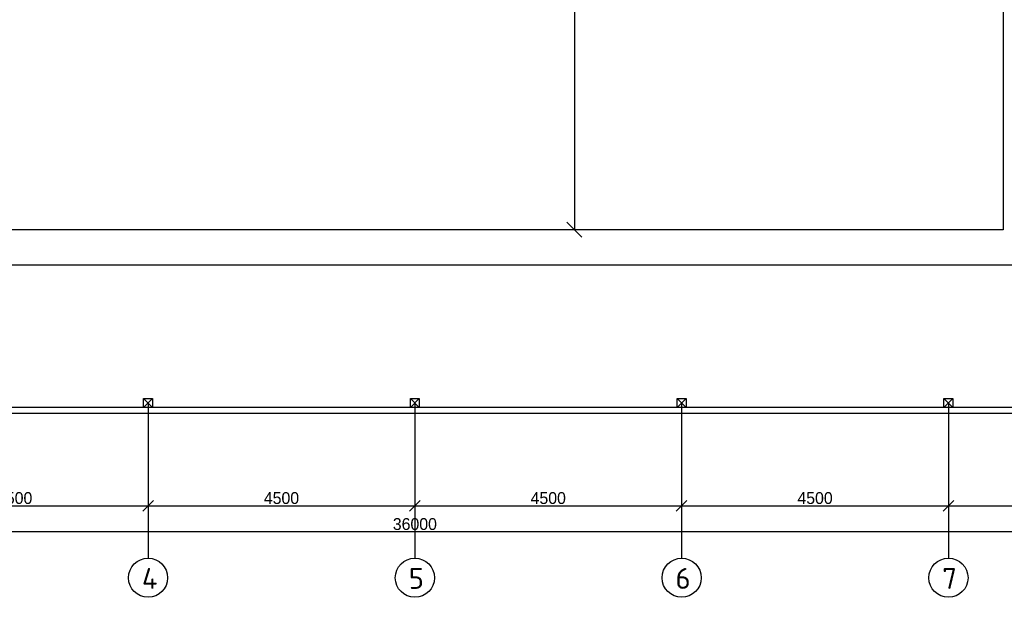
# Model space of a CAD drawing. Extents: x 4114239 to 5838486, y 780458 to 1383318.
# Tile 130 of 231: x 4330392 to 4347000, y 1182787 to 1192535. Entities that reach past the tile are written whole.
import ezdxf

# ---------------------------------------------------------------- set-up
doc = ezdxf.new("R2010")
doc.units = 0
doc.header["$MEASUREMENT"] = 0
doc.linetypes.add('DASHED', pattern=[0.75, 0.5, -0.25])
doc.layers.add('PDF_Text', color=7, linetype='Continuous', true_color=0x002eb8)
doc.styles.add('PDF ISOCPEUR', font='isocpeur.ttf')
doc.styles.add('Text style', font='isocpeur.ttf', dxfattribs={"height": 250})
doc.dimstyles.new('Dim Style', dxfattribs={"dimtxt": 250, "dimasz": 250, "dimexe": 125, "dimexo": 62.5, "dimgap": 62.5, "dimtad": 1, "dimdec": 0, "dimtxsty": 'Text style', "dimblk": 'OBLIQUE', "dimcen": 250, "dimclrd": 256, "dimclre": 256, "dimclrt": 256, "dimadec": 0, "dimazin": 0, "dimtfac": 1, "dimtdec": 0, "dimtmove": 0, "dimatfit": 3, "dimldrblk": 'OBLIQUE', "dimfxl": 1, "dimlwd": -1, "dimlwe": -1, "dimarcsym": 0})
doc.dimstyles.new('ISO-25$0', dxfattribs={"dimtxt": 200, "dimasz": 180, "dimexe": 200, "dimexo": 300, "dimgap": 30, "dimtad": 1, "dimdec": 0, "dimdsep": 46, "dimtxsty": 'Standard', "dimblk": 'OBLIQUE', "dimcen": 2, "dimdle": 150, "dimclrd": 256, "dimclre": 256, "dimclrt": 256, "dimadec": 0, "dimazin": 0, "dimtfac": 1, "dimtdec": 0, "dimtmove": 1, "dimatfit": 3, "dimldrblk": 'OBLIQUE', "dimfxl": 500, "dimfxlon": 1, "dimarcsym": 0})

# ---------------------------------------------------------------- blocks, each defined once
blk = doc.blocks.new('fffffffffffffffffffffffffffddddddddfz')
at = {"color": 0}
blk.add_lwpolyline([(3133299, 2648112), (3133449, 2648112), (3133449, 2647962), (3133299, 2647962)], close=True, dxfattribs=at)
for points in [[(3133449, 2648112), (3133299, 2647962)], [(3133449, 2647962), (3133299, 2648112)]]:
    blk.add_lwpolyline(points, dxfattribs=at)
blk = doc.blocks.new('_Oblique')
at = {"color": 0, "linetype": 'ByBlock', "lineweight": -2}
blk.add_line((-0.5, -0.5), (0.5, 0.5), dxfattribs=at)
blk = doc.blocks.new('*D1951')
at = {"color": 218, "lineweight": -2, "true_color": 0x4d004d, "transparency": 16777216}
for p, q in [((4332558, 1184831), (4332558, 1184131)), ((4327908, 1184331), (4332708, 1184331)), ((4328058, 1184456), (4328058, 1184131))]:
    blk.add_line(p, q, dxfattribs=at)
at = {"layer": 'Defpoints', "color": 0, "transparency": 16777216}
for p in [(4332558, 1185172), (4328058, 1184756), (4332558, 1184331)]:
    blk.add_point(p, dxfattribs=at)
at = {"color": 218, "lineweight": -2, "true_color": 0x4d004d, "transparency": 16777216, "xscale": 180, "yscale": 180, "zscale": 180, "rotation": 180}
blk.add_blockref('_Oblique', (4328058, 1184331), dxfattribs=at)
at = {"color": 218, "lineweight": -2, "true_color": 0x4d004d, "transparency": 16777216, "xscale": 180, "yscale": 180, "zscale": 180}
blk.add_blockref('_Oblique', (4332558, 1184331), dxfattribs=at)
at = {"color": 218, "true_color": 0x4d004d, "transparency": 16777216, "insert": (4330308, 1184461), "char_height": 200, "attachment_point": 5}
blk.add_mtext('4500', dxfattribs=at)
blk = doc.blocks.new('*D1952')
at = {"color": 218, "lineweight": -2, "true_color": 0x4d004d, "transparency": 16777216}
for p, q in [((4332558, 1184831), (4332558, 1184131)), ((4337058, 1184803), (4337058, 1184131)), ((4332408, 1184331), (4337208, 1184331))]:
    blk.add_line(p, q, dxfattribs=at)
at = {"layer": 'Defpoints', "color": 0, "transparency": 16777216}
for p in [(4332558, 1185172), (4337058, 1185103), (4337058, 1184331)]:
    blk.add_point(p, dxfattribs=at)
at = {"color": 218, "lineweight": -2, "true_color": 0x4d004d, "transparency": 16777216, "xscale": 180, "yscale": 180, "zscale": 180, "rotation": 180}
blk.add_blockref('_Oblique', (4332558, 1184331), dxfattribs=at)
at = {"color": 218, "lineweight": -2, "true_color": 0x4d004d, "transparency": 16777216, "xscale": 180, "yscale": 180, "zscale": 180}
blk.add_blockref('_Oblique', (4337058, 1184331), dxfattribs=at)
at = {"color": 218, "true_color": 0x4d004d, "transparency": 16777216, "insert": (4334808, 1184461), "char_height": 200, "attachment_point": 5}
blk.add_mtext('4500', dxfattribs=at)
blk = doc.blocks.new('*D1953')
at = {"color": 218, "lineweight": -2, "true_color": 0x4d004d, "transparency": 16777216}
for p, q in [((4341558, 1184831), (4341558, 1184131)), ((4337058, 1184803), (4337058, 1184131)), ((4336908, 1184331), (4341708, 1184331))]:
    blk.add_line(p, q, dxfattribs=at)
at = {"layer": 'Defpoints', "color": 0, "transparency": 16777216}
for p in [(4341558, 1185157), (4337058, 1185103), (4341558, 1184331)]:
    blk.add_point(p, dxfattribs=at)
at = {"color": 218, "lineweight": -2, "true_color": 0x4d004d, "transparency": 16777216, "xscale": 180, "yscale": 180, "zscale": 180, "rotation": 180}
blk.add_blockref('_Oblique', (4337058, 1184331), dxfattribs=at)
at = {"color": 218, "lineweight": -2, "true_color": 0x4d004d, "transparency": 16777216, "xscale": 180, "yscale": 180, "zscale": 180}
blk.add_blockref('_Oblique', (4341558, 1184331), dxfattribs=at)
at = {"color": 218, "true_color": 0x4d004d, "transparency": 16777216, "insert": (4339308, 1184461), "char_height": 200, "attachment_point": 5}
blk.add_mtext('4500', dxfattribs=at)
blk = doc.blocks.new('*D1954')
at = {"color": 218, "lineweight": -2, "true_color": 0x4d004d, "transparency": 16777216}
for p, q in [((4341558, 1184831), (4341558, 1184131)), ((4346058, 1184788), (4346058, 1184131)), ((4341408, 1184331), (4346208, 1184331))]:
    blk.add_line(p, q, dxfattribs=at)
at = {"layer": 'Defpoints', "color": 0, "transparency": 16777216}
for p in [(4341558, 1185157), (4346058, 1185088), (4346058, 1184331)]:
    blk.add_point(p, dxfattribs=at)
at = {"color": 218, "lineweight": -2, "true_color": 0x4d004d, "transparency": 16777216, "xscale": 180, "yscale": 180, "zscale": 180, "rotation": 180}
blk.add_blockref('_Oblique', (4341558, 1184331), dxfattribs=at)
at = {"color": 218, "lineweight": -2, "true_color": 0x4d004d, "transparency": 16777216, "xscale": 180, "yscale": 180, "zscale": 180}
blk.add_blockref('_Oblique', (4346058, 1184331), dxfattribs=at)
at = {"color": 218, "true_color": 0x4d004d, "transparency": 16777216, "insert": (4343808, 1184461), "char_height": 200, "attachment_point": 5}
blk.add_mtext('4500', dxfattribs=at)
blk = doc.blocks.new('*D1955')
at = {"color": 218, "lineweight": -2, "true_color": 0x4d004d, "transparency": 16777216}
for p, q in [((4346058, 1184788), (4346058, 1184131)), ((4350558, 1184733), (4350558, 1184131)), ((4345908, 1184331), (4350708, 1184331))]:
    blk.add_line(p, q, dxfattribs=at)
at = {"layer": 'Defpoints', "color": 0, "transparency": 16777216}
for p in [(4346058, 1185088), (4350558, 1185033), (4350558, 1184331)]:
    blk.add_point(p, dxfattribs=at)
at = {"color": 218, "lineweight": -2, "true_color": 0x4d004d, "transparency": 16777216, "xscale": 180, "yscale": 180, "zscale": 180, "rotation": 180}
blk.add_blockref('_Oblique', (4346058, 1184331), dxfattribs=at)
at = {"color": 218, "lineweight": -2, "true_color": 0x4d004d, "transparency": 16777216, "xscale": 180, "yscale": 180, "zscale": 180}
blk.add_blockref('_Oblique', (4350558, 1184331), dxfattribs=at)
at = {"color": 218, "true_color": 0x4d004d, "transparency": 16777216, "insert": (4348308, 1184461), "char_height": 200, "attachment_point": 5}
blk.add_mtext('4500', dxfattribs=at)
blk = doc.blocks.new('*D1944')
at = {"color": 218, "lineweight": -2, "true_color": 0x4d004d, "transparency": 16777216}
for p, q in [((4355208, 1183892), (4318908, 1183892)), ((4319058, 1183892), (4319058, 1183692)), ((4355058, 1183892), (4355058, 1183692))]:
    blk.add_line(p, q, dxfattribs=at)
at = {"layer": 'Defpoints', "color": 0, "transparency": 16777216}
for p in [(4319058, 1184131), (4355058, 1184131), (4319058, 1183892)]:
    blk.add_point(p, dxfattribs=at)
at = {"color": 218, "lineweight": -2, "true_color": 0x4d004d, "transparency": 16777216, "xscale": 180, "yscale": 180, "zscale": 180, "rotation": 180}
blk.add_blockref('_Oblique', (4319058, 1183892), dxfattribs=at)
at = {"color": 218, "lineweight": -2, "true_color": 0x4d004d, "transparency": 16777216, "xscale": 180, "yscale": 180, "zscale": 180}
blk.add_blockref('_Oblique', (4355058, 1183892), dxfattribs=at)
at = {"color": 218, "true_color": 0x4d004d, "transparency": 16777216, "insert": (4337058, 1184022), "char_height": 200, "attachment_point": 5}
blk.add_mtext('36000', dxfattribs=at)
blk = doc.blocks.new('*D1943')
at = {"transparency": 16777216}
for p, q in [((4340370, 1199990), (4339624, 1199990)), ((4339749, 1199990), (4339749, 1188990)), ((4340370, 1188990), (4339624, 1188990))]:
    blk.add_line(p, q, dxfattribs=at)
at = {"layer": 'Defpoints', "color": 0, "transparency": 16777216}
for p in [(4340433, 1199990), (4339749, 1188990), (4340433, 1188990)]:
    blk.add_point(p, dxfattribs=at)
at = {"transparency": 16777216, "xscale": 250, "yscale": 250, "zscale": 250}
for p, rotation in [((4339749, 1199990), 90), ((4339749, 1188990), 270)]:
    blk.add_blockref('_Oblique', p, dxfattribs=dict(at, rotation=rotation))
at = {"transparency": 16777216, "insert": (4339561, 1194490), "char_height": 250, "attachment_point": 5, "rotation": 90, "style": 'Text style', "bg_fill": 3, "box_fill_scale": 1.25, "bg_fill_color": 256, "bg_fill_true_color": 13158600, "bg_fill_transparency": 0}
blk.add_mtext('11000', dxfattribs=at)

msp = doc.modelspace()

# ---------------------------------------------------------------- linework, layer by layer
at = {"color": 1, "linetype": 'DASHED', "ltscale": 2}
for p, q in [((4332558.1658, 1186064.9005), (4332558.1658, 1183447.1716)), ((4337058.1658, 1186064.9005), (4337058.1658, 1183447.1716)), ((4341558.1658, 1186064.9005), (4341558.1658, 1183447.1716)), ((4346058.1658, 1186064.9005), (4346058.1658, 1183447.1716))]:
    msp.add_line(p, q, dxfattribs=at)
at = {"color": 0}
for points in [[(4347195.8545, 1185889.9005), (4318883.1658, 1185889.9005), (4318883.1658, 1202089.9005), (4355233.3944, 1202089.9005), (4355232.2254, 1193789.898)], [(4347195.8451, 1185989.9005), (4318983.1658, 1185989.9005), (4318983.1658, 1201989.9005), (4355133.3803, 1201989.9005), (4355132.382, 1193789.898)], [(4321783.1658, 1199989.9005), (4346983.1658, 1199989.9005), (4346983.1658, 1188989.9005), (4321783.1658, 1188989.9005), (4321783.1658, 1199989.9005)]]:
    msp.add_lwpolyline(points, dxfattribs=at)
for points in [[(4318983.1658, 1201989.9005), (4349802.28, 1201989.9005), (4349802.28, 1185989.9005), (4318983.1658, 1185989.9005)], [(4321183.1658, 1200589.9005), (4347583.1658, 1200589.9005), (4347583.1658, 1188389.9005), (4321183.1658, 1188389.9005)]]:
    msp.add_lwpolyline(points, close=True, dxfattribs=at)
for centre in [(4332558.1658, 1183117.1716), (4337058.1658, 1183117.1716), (4341558.1658, 1183117.1716), (4346058.1658, 1183117.1716)]:
    msp.add_circle(centre, 330)

# ---------------------------------------------------------------- block references
for p in [(1199183.7518, -1461971.9572), (1203683.7518, -1461971.9572), (1208183.7518, -1461971.9572), (1212683.7518, -1461971.9572)]:
    msp.add_blockref('fffffffffffffffffffffffffffddddddddfz', p, dxfattribs=at)

# ---------------------------------------------------------------- texts
at = {"layer": 'PDF_Text', "color": 0, "style": 'PDF ISOCPEUR'}
for s, p in [('4', (4332454.2451, 1182929.9919)), ('5', (4336954.2451, 1182929.9919)), ('6', (4341454.2451, 1182929.9919)), ('7', (4345954.2451, 1182929.9919))]:
    msp.add_text(s, height=351.7196, dxfattribs=at).set_placement(p)

# ---------------------------------------------------------------- dimensions: what is measured, and where the dimension line sits
at = {"color": 0}
for base, p1, p2, picture, middle in [((4332558.1658, 1184330.7561), (4328058.1658, 1184756.0361), (4332558.1658, 1185171.7192), '*D1951', (4330308.1658, 1184460.7561)), ((4337058.1658, 1184330.7561), (4332558.1658, 1185171.7192), (4337058.1658, 1185102.7105), '*D1952', (4334808.1658, 1184460.7561)), ((4341558.1658, 1184330.7561), (4337058.1658, 1185102.7105), (4341558.1658, 1185157.3013), '*D1953', (4339308.1658, 1184460.7561)), ((4346058.1658, 1184330.7561), (4341558.1658, 1185157.3013), (4346058.1658, 1185088.2926), '*D1954', (4343808.1658, 1184460.7561)), ((4350558.1658, 1184330.7561), (4346058.1658, 1185088.2926), (4350558.1658, 1185033.0808), '*D1955', (4348308.1658, 1184460.7561)), ((4319058.1509, 1183892.2399), (4355058.1658, 1184130.7561), (4319058.1509, 1184130.7561), '*D1944', (4337058.1583, 1184022.2399))]:
    dim = msp.add_linear_dim(base=base, p1=p1, p2=p2, dimstyle='ISO-25$0', dxfattribs=at)
    dim.commit()
    dim.dimension.update_dxf_attribs({"geometry": picture, "text_midpoint": middle})

# ---------------------------------------------------------------- next in the draw order: dimensions: what is measured, and where the dimension line sits
dim = msp.add_linear_dim(base=(4339748.7989, 1188989.9005), p1=(4340432.7985, 1199989.9005), p2=(4340432.7985, 1188989.9005), angle=90, dimstyle='Dim Style', override={"dimtfill": 1, "dimarcsym": 1})
dim.commit()
dim.dimension.update_dxf_attribs({"geometry": '*D1943', "text_midpoint": (4339561.2989, 1194489.9005)})

doc.saveas('drawing.dxf')
